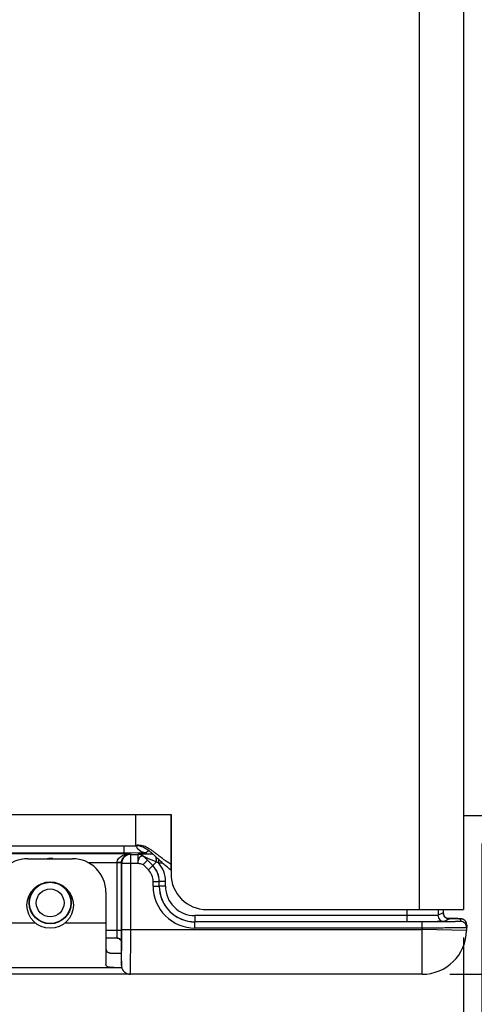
# Model space of a CAD drawing. Header units: inches. Extents: x 0 to 22, y 0 to 17.
# Tile 6 of 37: x 8.3 to 9.3, y 5.9 to 8.1. Entities that reach past the tile are written whole.
import ezdxf

# ---------------------------------------------------------------- set-up
doc = ezdxf.new("R2010")
doc.units = ezdxf.units.IN
doc.header["$LTSCALE"] = 1.21
doc.header["$MEASUREMENT"] = 0
doc.layers.get('0').update_dxf_attribs({"linetype": 'CONTINUOUS'})
for name, color, linetype in [('02___PRT_ALL_AXES', 7, 'CONTINUOUS'), ('03___PRT_ALL_CURVES', 7, 'CONTINUOUS'), ('DIMENSIONS', 7, 'CONTINUOUS'), ('FEATURES', 7, 'CONTINUOUS')]:
    doc.layers.add(name, color=color, linetype=linetype)
doc.styles.get("Standard").update_dxf_attribs({"font": 'txt', "width": 0.8})
doc.dimstyles.new('DIMSTYLE_1', dxfattribs={"dimtxt": 0.125, "dimasz": 0.18, "dimexe": 0.125, "dimexo": 0.0625, "dimgap": 0.0625, "dimtad": 0, "dimtih": 1, "dimtoh": 1, "dimdec": 3, "dimzin": 4, "dimdsep": 46, "dimtxsty": 'STANDARD', "dimblk": '_FILLED', "dimblk1": '_FILLED', "dimblk2": '_FILLED', "dimcen": 0.09, "dimadec": 0, "dimazin": 0, "dimtp": 0.001, "dimtm": 0.001, "dimtfac": 1, "dimtdec": 3, "dimtofl": 0, "dimtmove": 0, "dimatfit": 3, "dimldrblk": '_FILLED', "dimfxl": 1, "dimtolj": 1, "dimtzin": 4, "dimarcsym": 0})

# ---------------------------------------------------------------- blocks, each defined once
blk = doc.blocks.new('_FILLED')
at = {"color": 0, "linetype": 'BYBLOCK'}
blk.add_solid([(0, 0), (-1, 0.174), (-1, -0.174)], dxfattribs=at)
blk = doc.blocks.new('*D0')
at = {"layer": 'DIMENSIONS', "color": 2, "linetype": 'CONTINUOUS'}
for p, q in [((6.3961, 7.3405), (6.3961, 10.3222)), ((9.319, 9.3987), (9.319, 10.3222)), ((6.3961, 10.1972), (7.0325, 10.1972)), ((9.319, 10.1972), (8.6825, 10.1972))]:
    blk.add_line(p, q, dxfattribs=at)
at = {"layer": 'DIMENSIONS', "color": 2, "linetype": 'CONTINUOUS', "xscale": 0.18, "yscale": 0.18, "zscale": 0.18, "rotation": 180}
blk.add_blockref('_FILLED', (6.3961, 10.1972), dxfattribs=at)
at = {"layer": 'DIMENSIONS', "color": 2, "linetype": 'CONTINUOUS', "xscale": 0.18, "yscale": 0.18, "zscale": 0.18}
blk.add_blockref('_FILLED', (9.319, 10.1972), dxfattribs=at)
at = {"layer": 'DIMENSIONS', "color": 2, "linetype": 'CONTINUOUS', "insert": (7.8575, 10.2597), "char_height": 0.125, "width": 1.525, "attachment_point": 2, "line_spacing_factor": 0.9}
blk.add_mtext('(2.923{\\Ftxt.shx;\\W1.000000;\\H0.125000; }[74.24])', dxfattribs=at)
blk = doc.blocks.new('*D1')
at = {"layer": 'DIMENSIONS', "color": 2, "linetype": 'CONTINUOUS'}
for p, q in [((9.3531, 6.2707), (9.3531, 5.1027)), ((9.3121, 6.0602), (9.3121, 5.1027)), ((9.3121, 5.2277), (8.8895, 5.2277)), ((9.3531, 5.2277), (9.7131, 5.2277))]:
    blk.add_line(p, q, dxfattribs=at)
at = {"layer": 'DIMENSIONS', "color": 2, "linetype": 'CONTINUOUS', "xscale": 0.18, "yscale": 0.18, "zscale": 0.18}
blk.add_blockref('_FILLED', (9.3121, 5.2277), dxfattribs=at)
at = {"layer": 'DIMENSIONS', "color": 2, "linetype": 'CONTINUOUS', "xscale": 0.18, "yscale": 0.18, "zscale": 0.18, "rotation": 180}
blk.add_blockref('_FILLED', (9.3531, 5.2277), dxfattribs=at)
at = {"layer": 'DIMENSIONS', "color": 2, "linetype": 'CONTINUOUS', "insert": (8.827, 5.2902), "char_height": 0.125, "width": 1.125, "attachment_point": 3, "line_spacing_factor": 0.9}
blk.add_mtext('.041{\\Ftxt.shx;\\W1.000000;\\H0.125000; }[1.04]', dxfattribs=at)
blk = doc.blocks.new('*D2')
at = {"layer": 'DIMENSIONS', "color": 2, "linetype": 'CONTINUOUS'}
for p, q in [((10.0716, 6.4273), (10.0716, 4.3527)), ((9.3531, 6.2707), (9.3531, 4.3527)), ((9.3531, 4.4777), (8.9931, 4.4777)), ((10.0716, 4.4777), (10.4995, 4.4777))]:
    blk.add_line(p, q, dxfattribs=at)
at = {"layer": 'DIMENSIONS', "color": 2, "linetype": 'CONTINUOUS', "xscale": 0.18, "yscale": 0.18, "zscale": 0.18}
blk.add_blockref('_FILLED', (9.3531, 4.4777), dxfattribs=at)
at = {"layer": 'DIMENSIONS', "color": 2, "linetype": 'CONTINUOUS', "xscale": 0.18, "yscale": 0.18, "zscale": 0.18, "rotation": 180}
blk.add_blockref('_FILLED', (10.0716, 4.4777), dxfattribs=at)
at = {"layer": 'DIMENSIONS', "color": 2, "linetype": 'CONTINUOUS', "insert": (10.562, 4.5402), "char_height": 0.125, "width": 1.225, "attachment_point": 1, "line_spacing_factor": 0.9}
blk.add_mtext('.719{\\Ftxt.shx;\\W1.000000;\\H0.125000; }[18.25]', dxfattribs=at)
blk = doc.blocks.new('*D5')
at = {"layer": 'DIMENSIONS', "color": 2, "linetype": 'CONTINUOUS'}
for p, q in [((10.8216, 6.3349), (10.8216, 6.6949)), ((9.7364, 6.3349), (10.9466, 6.3349)), ((9.2813, 5.9777), (10.9466, 5.9777)), ((10.8216, 5.9777), (10.8216, 5.4415)), ((10.8216, 5.4415), (10.9391, 5.4415))]:
    blk.add_line(p, q, dxfattribs=at)
at = {"layer": 'DIMENSIONS', "color": 2, "linetype": 'CONTINUOUS', "xscale": 0.18, "yscale": 0.18, "zscale": 0.18}
for p, rotation in [((10.8216, 6.3349), 270), ((10.8216, 5.9777), 90)]:
    blk.add_blockref('_FILLED', p, dxfattribs=dict(at, rotation=rotation))
at = {"layer": 'DIMENSIONS', "color": 2, "linetype": 'CONTINUOUS', "insert": (11.0016, 5.504), "char_height": 0.125, "width": 1.125, "attachment_point": 1, "line_spacing_factor": 0.9}
blk.add_mtext('.357{\\Ftxt.shx;\\W1.000000;\\H0.125000; }[9.07]', dxfattribs=at)
blk = doc.blocks.new('*D6')
at = {"layer": 'DIMENSIONS', "color": 2, "linetype": 'CONTINUOUS'}
for p, q in [((6.3336, 7.0487), (5.5211, 7.0487)), ((5.6461, 7.0487), (5.6461, 6.6382)), ((5.6461, 5.9777), (5.6461, 6.3882)), ((8.9541, 5.9777), (5.5211, 5.9777))]:
    blk.add_line(p, q, dxfattribs=at)
at = {"layer": 'DIMENSIONS', "color": 2, "linetype": 'CONTINUOUS', "xscale": 0.18, "yscale": 0.18, "zscale": 0.18}
for p, rotation in [((5.6461, 7.0487), 89.9997510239), ((5.6461, 5.9777), 270)]:
    blk.add_blockref('_FILLED', p, dxfattribs=dict(at, rotation=rotation))
at = {"layer": 'DIMENSIONS', "color": 2, "linetype": 'CONTINUOUS', "insert": (5.6461, 6.5757), "char_height": 0.125, "width": 1.225, "attachment_point": 2, "line_spacing_factor": 0.9}
blk.add_mtext('1.071{\\Ftxt.shx;\\W1.000000;\\H0.125000; }[27.2]', dxfattribs=at)
blk = doc.blocks.new('*D7')
at = {"layer": 'DIMENSIONS', "color": 2, "linetype": 'CONTINUOUS'}
for p, q in [((8.5025, 9.4467), (5.5211, 9.4467)), ((5.6461, 9.4467), (5.6461, 8.3727)), ((5.6461, 7.0487), (5.6461, 8.1227)), ((6.3336, 7.0487), (5.5211, 7.0487))]:
    blk.add_line(p, q, dxfattribs=at)
at = {"layer": 'DIMENSIONS', "color": 2, "linetype": 'CONTINUOUS', "xscale": 0.18, "yscale": 0.18, "zscale": 0.18}
for p, rotation in [((5.6461, 9.4467), 90), ((5.6461, 7.0487), 269.9999045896)]:
    blk.add_blockref('_FILLED', p, dxfattribs=dict(at, rotation=rotation))
at = {"layer": 'DIMENSIONS', "color": 2, "linetype": 'CONTINUOUS', "insert": (5.6461, 8.3102), "char_height": 0.125, "width": 1.325, "attachment_point": 2, "line_spacing_factor": 0.9}
blk.add_mtext('2.398{\\Ftxt.shx;\\W1.000000;\\H0.125000; }[60.91]', dxfattribs=at)
blk = doc.blocks.new('*D8')
at = {"layer": 'DIMENSIONS', "color": 2, "linetype": 'CONTINUOUS'}
for p, q in [((8.5025, 9.4467), (4.0211, 9.4466)), ((4.1461, 9.4466), (4.1461, 7.8371)), ((4.1461, 5.9776), (4.1461, 7.5871)), ((8.5025, 5.9777), (4.0211, 5.9776))]:
    blk.add_line(p, q, dxfattribs=at)
at = {"layer": 'DIMENSIONS', "color": 2, "linetype": 'CONTINUOUS', "xscale": 0.18, "yscale": 0.18, "zscale": 0.18}
for p, rotation in [((4.1461, 9.4466), 90.0000921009), ((4.1461, 5.9776), 270)]:
    blk.add_blockref('_FILLED', p, dxfattribs=dict(at, rotation=rotation))
at = {"layer": 'DIMENSIONS', "color": 2, "linetype": 'CONTINUOUS', "insert": (4.1461, 7.7746), "char_height": 0.125, "width": 1.525, "attachment_point": 2, "line_spacing_factor": 0.9}
blk.add_mtext('(3.469{\\Ftxt.shx;\\W1.000000;\\H0.125000; }[88.11])', dxfattribs=at)
blk = doc.blocks.new('*D21')
at = {"layer": 'DIMENSIONS', "color": 2, "linetype": 'CONTINUOUS'}
for p, q in [((6.3961, 6.9862), (6.3961, 3.6027)), ((10.0716, 6.4416), (10.0716, 3.6027)), ((6.3961, 3.7277), (7.4088, 3.7277)), ((10.0716, 3.7277), (9.0588, 3.7277))]:
    blk.add_line(p, q, dxfattribs=at)
at = {"layer": 'DIMENSIONS', "color": 2, "linetype": 'CONTINUOUS', "xscale": 0.18, "yscale": 0.18, "zscale": 0.18, "rotation": 180}
blk.add_blockref('_FILLED', (6.3961, 3.7277), dxfattribs=at)
at = {"layer": 'DIMENSIONS', "color": 2, "linetype": 'CONTINUOUS', "xscale": 0.18, "yscale": 0.18, "zscale": 0.18}
blk.add_blockref('_FILLED', (10.0716, 3.7277), dxfattribs=at)
at = {"layer": 'DIMENSIONS', "color": 2, "linetype": 'CONTINUOUS', "insert": (8.2338, 3.7902), "char_height": 0.125, "width": 1.525, "attachment_point": 2, "line_spacing_factor": 0.9}
blk.add_mtext('(3.676{\\Ftxt.shx;\\W1.000000;\\H0.125000; }[93.36])', dxfattribs=at)

msp = doc.modelspace()

# ---------------------------------------------------------------- linework, layer by layer
at = {"color": 3, "linetype": 'CONTINUOUS'}
for p, q in [((9.2121, 9.3017), (9.2121, 6.1227)), ((9.3121, 9.3017), (9.3121, 6.1227)), ((6.6821, 6.3357), (8.6561, 6.3357)), ((8.5771, 6.2657), (8.5771, 6.3357)), ((8.6561, 6.3357), (8.6561, 6.2027)), ((6.6818, 6.2657), (8.5771, 6.2657)), ((8.7361, 6.1227), (9.3121, 6.1227))]:
    msp.add_line(p, q, dxfattribs=at)
at = {"color": 7, "linetype": 'CONTINUOUS'}
for p, q in [((9.3121, 6.3332), (9.3531, 6.3332)), ((8.5505, 6.2657), (8.5505, 6.2494)), ((8.5505, 6.2494), (6.6677, 6.2494)), ((8.2252, 6.248), (8.5649, 6.248)), ((8.5853, 6.2496), (8.5505, 6.2494)), ((8.5649, 6.248), (8.5657, 6.2464)), ((8.5657, 6.2464), (8.5817, 6.2464)), ((8.5657, 6.0777), (8.5657, 6.2464)), ((8.5854, 6.246), (8.5817, 6.2464)), ((8.5817, 6.2464), (8.5817, 6.2264)), ((8.5817, 6.2464), (8.5817, 6.2464)), ((8.6005, 6.2503), (8.6054, 6.2552)), ((8.4697, 6.228), (8.5352, 6.228)), ((8.5452, 6.2278), (8.5352, 6.228)), ((8.5452, 6.2274), (8.5352, 6.2274)), ((8.5352, 6.0757), (8.5352, 6.2274)), ((8.5452, 6.2274), (8.5457, 6.2264)), ((8.5452, 6.0757), (8.5452, 6.2274)), ((8.5457, 6.2264), (8.5817, 6.2264)), ((8.5457, 6.0777), (8.5457, 6.2264)), ((8.6031, 6.2331), (8.5934, 6.2233)), ((8.6053, 6.2114), (8.5934, 6.2233)), ((8.5958, 6.2405), (8.5956, 6.2407)), ((8.6152, 6.2212), (8.5958, 6.2406)), ((8.5958, 6.2406), (8.5958, 6.2405)), ((8.5958, 6.2405), (8.6031, 6.2331)), ((8.615, 6.2211), (8.6031, 6.2331)), ((8.6053, 6.2114), (8.615, 6.2211)), ((8.6152, 6.2212), (8.615, 6.2211)), ((8.6233, 6.2293), (8.6152, 6.2212)), ((8.6286, 6.227), (8.6286, 6.2347)), ((8.6371, 6.227), (8.6286, 6.227)), ((8.6159, 6.1858), (8.6297, 6.1858)), ((8.6159, 6.1752), (8.6159, 6.1858)), ((8.6297, 6.1752), (8.6297, 6.1858)), ((8.6298, 6.1858), (8.6297, 6.1858)), ((8.6436, 6.1858), (8.6298, 6.1858)), ((8.6298, 6.1753), (8.6298, 6.1858)), ((8.6436, 6.1753), (8.6436, 6.1858)), ((8.6159, 6.1752), (8.6297, 6.1752)), ((8.6297, 6.1752), (8.6298, 6.1753)), ((8.6436, 6.1753), (8.6298, 6.1753)), ((9.1847, 6.1227), (9.1847, 6.0953)), ((9.2547, 6.1227), (9.2547, 6.1098)), ((9.2664, 6.1156), (9.2547, 6.1098)), ((9.2664, 6.1227), (9.2664, 6.1156)), ((9.2664, 6.1156), (9.2664, 6.1156)), ((9.2189, 6.0952), (8.7097, 6.0952)), ((8.7097, 6.0814), (8.7097, 6.0952)), ((9.1847, 6.1091), (8.7098, 6.1091)), ((8.7098, 6.1091), (8.7098, 6.0953)), ((9.2306, 6.0954), (9.2189, 6.0954)), ((9.2189, 6.0814), (9.2189, 6.0952)), ((9.227, 6.0952), (9.2189, 6.0952)), ((9.2801, 6.1019), (9.2684, 6.096)), ((9.2892, 6.1025), (9.2757, 6.1027)), ((9.2759, 6.1026), (9.2785, 6.1026)), ((9.2783, 6.102), (9.2801, 6.1019)), ((9.2785, 6.1026), (9.2799, 6.1026)), ((9.2959, 6.1024), (9.2892, 6.1025)), ((9.2993, 6.1024), (9.2959, 6.1024)), ((9.3019, 6.1023), (9.2993, 6.1024)), ((9.3052, 6.1021), (9.3051, 6.096)), ((8.5452, 6.0757), (8.5101, 6.0757)), ((8.535, 6.0591), (8.5352, 6.0757)), ((8.545, 6.0494), (8.5452, 6.0757)), ((8.5457, 6.0777), (9.2188, 6.0777)), ((9.2189, 6.0814), (8.7097, 6.0814)), ((9.2189, 6.0814), (9.2188, 6.0777)), ((9.3188, 6.0759), (9.2188, 6.0777)), ((9.2188, 5.9777), (9.2188, 6.0777)), ((9.319, 6.0881), (9.3188, 6.0759)), ((8.5354, 6.0587), (8.5101, 6.0587)), ((8.5447, 6.0515), (8.5447, 6.0515)), ((8.545, 6.0077), (8.545, 6.0494)), ((8.545, 6.0493), (8.545, 6.0494)), ((8.5453, 6.0097), (8.5456, 6.0493)), ((8.5456, 6.0493), (8.5456, 6.0498)), ((8.545, 5.9977), (8.5453, 6.0097)), ((8.545, 6.0077), (8.545, 6.0076)), ((8.545, 6.0077), (8.545, 5.998)), ((8.545, 6.0076), (8.545, 5.9985)), ((8.545, 5.998), (8.545, 5.9977)), ((8.5631, 5.9777), (8.565, 5.9777)), ((9.2188, 5.9777), (8.565, 5.9777))]:
    msp.add_line(p, q, dxfattribs=at)
for points in [[(9.2767, 6.1023), (9.2746, 6.103), (9.2723, 6.1043), (9.2701, 6.1062), (9.2683, 6.1086), (9.267, 6.1114), (9.2664, 6.1147), (9.2664, 6.1156)], [(9.2784, 6.102), (9.2785, 6.102), (9.2785, 6.102), (9.2779, 6.1021), (9.2767, 6.1023)], [(9.3111, 6.1008), (9.3084, 6.1017), (9.3069, 6.102), (9.306, 6.1021), (9.3053, 6.1022), (9.3047, 6.1022), (9.3039, 6.1022), (9.303, 6.1023), (9.3019, 6.1023)], [(9.319, 6.0881), (9.3186, 6.0917), (9.3168, 6.0958), (9.3141, 6.0988), (9.3111, 6.1008)], [(8.5354, 6.0587), (8.5375, 6.0584), (8.5406, 6.0571), (8.5432, 6.0546), (8.5447, 6.0515), (8.545, 6.0493)], [(8.545, 5.9985), (8.545, 5.9976), (8.545, 5.9965), (8.5451, 5.9953), (8.5453, 5.9941), (8.5456, 5.9928), (8.5459, 5.9916), (8.5464, 5.9902)], [(8.5464, 5.9902), (8.547, 5.989), (8.5476, 5.9877), (8.5484, 5.9865), (8.5493, 5.9853), (8.5502, 5.9842), (8.5513, 5.9831), (8.5524, 5.9821), (8.5537, 5.9811), (8.5551, 5.9803), (8.5565, 5.9795), (8.5581, 5.9789), (8.5597, 5.9784), (8.5614, 5.978), (8.5632, 5.9777)]]:
    msp.add_lwpolyline(points, dxfattribs=at)
for radius in [0.047, 0.0462, 0.0312]:
    msp.add_circle((8.3851, 6.1377), radius, dxfattribs=at)
for centre, radius, start, end in [((8.6006, 6.2753), 0.0251, 203.1697, 215.9905), ((8.5657, 6.2264), 0.02, 90.01, 179.983), ((8.6005, 6.2753), 0.025, 216.0025, 269.9802), ((8.5817, 6.2263), 0.0201, 76.0183, 89.9551), ((8.574, 6.9493), 0.6997, 270.924, 271.4767), ((8.3851, 6.1801), 0.057, 83.8513, 96.5501), ((8.5651, 6.2274), 0.03, 179.0082, 180.0006), ((8.5797, 6.1858), 0.05, 0.0019, 44.9981), ((8.5798, 6.1858), 0.05, 359.9976, 45.0024), ((7.9998, 4.8217), 1.5395, 65.8972, 66.1104), ((8.5798, 6.1858), 0.0638, 0.0001, 40.1891), ((8.5797, 6.1858), 0.0362, 0.0025, 44.9975), ((8.7097, 6.1752), 0.0938, 180.0018, 270.0052), ((8.7097, 6.1752), 0.08, 180.0009, 270.0085), ((8.7098, 6.1753), 0.08, 180.0029, 270.0017), ((8.7098, 6.1753), 0.0662, 180.0023, 270.0048), ((9.28, 6.1156), 0.0136, 200.7172, 204.9499), ((9.2684, 6.1098), 0.0138, 180.007, 269.986), ((9.2802, 6.1157), 0.0139, 205.0226, 224.1509), ((9.2801, 6.1156), 0.0137, 224.215, 226.8166), ((9.2801, 6.1155), 0.0136, 246.8537, 248.7874), ((9.3051, 6.0822), 0.0138, 359.0011, 90.001), ((9.3053, 6.0885), 0.0136, 66.6558, 68.4277), ((9.3053, 6.0883), 0.0137, 40.7729, 46.5783), ((9.3051, 6.0883), 0.0139, 26.0729, 40.7488), ((9.3053, 6.0884), 0.0137, 18.5434, 26.0324), ((0.0322, 6.0771), 8.5135, 359.81626, 0.00386), ((9.2188, 6.0777), 0.1, 270, 359), ((8.5349, 6.0489), 0.0101, 80.0032, 89.8308), ((8.5651, 5.9977), 0.0201, 180.0564, 197.9164), ((8.5651, 5.9977), 0.0201, 198.0219, 215.7184), ((8.5651, 5.9977), 0.0201, 215.8279, 233.6696), ((8.565, 5.9978), 0.0201, 233.7799, 251.6298), ((8.565, 5.9978), 0.0201, 251.7401, 269.9402)]:
    msp.add_arc(centre, radius, start, end, dxfattribs=at)
at = {"color": 3, "linetype": 'CONTINUOUS'}
for centre, radius, start, end in [((8.4181, 6.0274), 0.2952, 47.2843, 47.5127), ((8.3084, 5.9093), 0.4564, 46.6128, 47.2287), ((8.2885, 5.8198), 0.5432, 51.8919, 52.1309), ((7.8585, 5.2724), 1.2393, 51.7154, 51.8689), ((8.7397, 6.3339), 0.1481, 232.6765, 235.6292), ((8.7361, 6.2027), 0.08, 180, 270)]:
    msp.add_arc(centre, radius, start, end, dxfattribs=at)
for points, knots in [([(8.6219, 6.2486), (8.6202, 6.2499), (8.6166, 6.2526), (8.6113, 6.2564), (8.606, 6.2598), (8.6006, 6.2626), (8.5951, 6.2648), (8.5893, 6.2663), (8.5832, 6.267), (8.5791, 6.2668), (8.5771, 6.2665)], [0, 0, 0, 0, 0.13582, 0.266818, 0.393143, 0.51538, 0.634743, 0.753246, 0.873774, 1, 1, 1, 1]), ([(8.6175, 6.2451), (8.6159, 6.2466), (8.6128, 6.2493), (8.6081, 6.2533), (8.6033, 6.2568), (8.5985, 6.2598), (8.5934, 6.2623), (8.5882, 6.2642), (8.5827, 6.2654), (8.579, 6.2657), (8.5771, 6.2657)], [0, 0, 0, 0, 0.13681, 0.26877, 0.396043, 0.519152, 0.639123, 0.757597, 0.8769, 1, 1, 1, 1]), ([(8.6561, 6.2241), (8.6533, 6.2257), (8.6479, 6.229), (8.6403, 6.2343), (8.6332, 6.2397), (8.6286, 6.2433), (8.6263, 6.2451)], [0, 0, 0, 0, 0.262572, 0.516613, 0.762504, 1, 1, 1, 1]), ([(8.6499, 6.2161), (8.6473, 6.2181), (8.6423, 6.2222), (8.6352, 6.2285), (8.6285, 6.2348), (8.6241, 6.2389), (8.622, 6.241)], [0, 0, 0, 0, 0.26237, 0.516713, 0.762799, 1, 1, 1, 1])]:
    msp.add_open_spline(points, degree=3, knots=knots, dxfattribs=at)
at = {"color": 7, "linetype": 'CONTINUOUS'}
for points, knots in [([(8.5352, 6.228), (8.5352, 6.2298), (8.5361, 6.2334), (8.539, 6.2378), (8.5427, 6.2412), (8.5482, 6.2446), (8.5556, 6.2472), (8.5618, 6.2479), (8.5649, 6.248)], [0, 0, 0, 0, 0.13989, 0.273569, 0.401252, 0.524809, 0.764492, 1, 1, 1, 1]), ([(8.5452, 6.2274), (8.5452, 6.2293), (8.5456, 6.2327), (8.548, 6.2384), (8.5523, 6.2436), (8.5585, 6.2471), (8.5628, 6.2479), (8.5649, 6.248)], [0, 0, 0, 0, 0.174317, 0.33001, 0.585747, 0.801233, 1, 1, 1, 1]), ([(8.6153, 6.247), (8.6132, 6.247), (8.6093, 6.2469), (8.6035, 6.2469), (8.5981, 6.2469), (8.5931, 6.2468), (8.5893, 6.2467), (8.5866, 6.2467), (8.585, 6.2466), (8.5837, 6.2466), (8.5827, 6.2465), (8.5822, 6.2465), (8.5819, 6.2465), (8.5818, 6.2464), (8.5817, 6.2464), (8.5817, 6.2464)], [0, 0, 0, 0, 0.179256, 0.352347, 0.516369, 0.667243, 0.799216, 0.855799, 0.904612, 0.944499, 0.974308, 0.98509, 0.992999, 0.997969, 1, 1, 1, 1]), ([(8.5922, 6.2425), (8.5915, 6.2426), (8.5901, 6.2426), (8.5874, 6.2414), (8.5858, 6.2397), (8.5849, 6.2383)], [0, 0, 0, 0, 0.227085, 0.457718, 1, 1, 1, 1]), ([(8.6005, 6.2503), (8.6004, 6.2502), (8.6002, 6.2502), (8.5998, 6.2501), (8.5991, 6.2501), (8.5977, 6.25), (8.5953, 6.2499), (8.5933, 6.2498), (8.5921, 6.2498)], [0, 0, 0, 0, 0.02366, 0.076732, 0.15946, 0.271514, 0.58131, 1, 1, 1, 1]), ([(8.5849, 6.2383), (8.5839, 6.2367), (8.5823, 6.2328), (8.5816, 6.2286), (8.5817, 6.2264)], [0, 0, 0, 0, 0.471809, 1, 1, 1, 1]), ([(8.5817, 6.2264), (8.5827, 6.2263), (8.5867, 6.2262), (8.5913, 6.2254), (8.5934, 6.2233)], [0, 0, 0, 0, 0.260669, 1, 1, 1, 1]), ([(8.5958, 6.2405), (8.5956, 6.2407), (8.5945, 6.2416), (8.5932, 6.2423), (8.5922, 6.2425)], [0, 0, 0, 0, 0.224674, 1, 1, 1, 1]), ([(8.6233, 6.2293), (8.6207, 6.2304), (8.6167, 6.2321), (8.6115, 6.2343), (8.6076, 6.2359), (8.6045, 6.2371), (8.6021, 6.2381), (8.6003, 6.2388), (8.5988, 6.2395), (8.5975, 6.2399), (8.5967, 6.2402), (8.5963, 6.2404), (8.5961, 6.2405), (8.5958, 6.2406), (8.5958, 6.2406)], [0, 0, 0, 0, 0.289594, 0.432556, 0.573199, 0.709816, 0.775531, 0.838514, 0.897016, 0.94826, 0.969224, 0.985633, 0.996308, 1, 1, 1, 1]), ([(8.6233, 6.2293), (8.6233, 6.2303), (8.6232, 6.234), (8.623, 6.2377), (8.6227, 6.2404)], [0, 0, 0, 0, 0.272538, 1, 1, 1, 1]), ([(9.2547, 6.1098), (9.2545, 6.1097), (9.254, 6.1097), (9.2529, 6.1096), (9.2511, 6.1096), (9.2488, 6.1095), (9.2458, 6.1094), (9.2407, 6.1094), (9.2331, 6.1093), (9.2227, 6.1092), (9.2108, 6.1091), (9.198, 6.1091), (9.1892, 6.1091), (9.1847, 6.1091)], [0, 0, 0, 0, 0.006474, 0.022253, 0.047226, 0.081166, 0.123762, 0.174613, 0.299092, 0.449922, 0.621419, 0.807112, 1, 1, 1, 1]), ([(9.3051, 6.096), (9.3051, 6.0959), (9.3049, 6.0959), (9.3047, 6.0959), (9.3042, 6.0959), (9.3036, 6.0958), (9.3028, 6.0958), (9.3013, 6.0958), (9.2991, 6.0957), (9.2959, 6.0956), (9.292, 6.0956), (9.2875, 6.0955), (9.2805, 6.0954), (9.2704, 6.0954), (9.257, 6.0953), (9.2424, 6.0952), (9.2322, 6.0952), (9.227, 6.0952)], [0, 0, 0, 0, 0.001262, 0.004816, 0.010697, 0.018897, 0.029404, 0.042197, 0.074523, 0.115608, 0.165103, 0.222585, 0.28757, 0.437767, 0.610587, 0.800149, 1, 1, 1, 1]), ([(9.2684, 6.096), (9.2684, 6.096), (9.2681, 6.096), (9.2675, 6.0959), (9.2667, 6.0959), (9.2649, 6.0958), (9.262, 6.0957), (9.2577, 6.0957), (9.2523, 6.0956), (9.2458, 6.0955), (9.2385, 6.0955), (9.2333, 6.0954), (9.2306, 6.0954)], [0, 0, 0, 0, 0.006542, 0.021178, 0.0439, 0.074632, 0.159671, 0.275063, 0.419111, 0.589688, 0.784277, 1, 1, 1, 1]), ([(9.2799, 6.1026), (9.2818, 6.1026), (9.2854, 6.1026), (9.2904, 6.1025), (9.2948, 6.1024), (9.2984, 6.1024), (9.3009, 6.1023), (9.3026, 6.1023), (9.3035, 6.1022), (9.3042, 6.1022), (9.3048, 6.1022), (9.305, 6.1021), (9.3052, 6.1021), (9.3052, 6.1021)], [0, 0, 0, 0, 0.224939, 0.42448, 0.59669, 0.739897, 0.852732, 0.897409, 0.934114, 0.962757, 0.983285, 0.995664, 1, 1, 1, 1]), ([(8.565, 5.9777), (8.565, 5.9777), (8.565, 5.9779), (8.5651, 5.9782), (8.5651, 5.9788), (8.5651, 5.9796), (8.5652, 5.9807), (8.5652, 5.9826), (8.5653, 5.9856), (8.5653, 5.9897), (8.5654, 5.9948), (8.5654, 6.0006), (8.5655, 6.0072), (8.5655, 6.0144), (8.5656, 6.0252), (8.5656, 6.0399), (8.5657, 6.0584), (8.5657, 6.0712), (8.5657, 6.0777)], [0, 0, 0, 0, 0.001251, 0.004872, 0.010881, 0.019271, 0.030021, 0.043105, 0.076156, 0.11811, 0.168562, 0.227036, 0.292953, 0.365694, 0.444539, 0.617463, 0.805026, 1, 1, 1, 1]), ([(9.3189, 6.082), (9.3189, 6.0819), (9.3186, 6.0819), (9.3184, 6.0819), (9.3177, 6.0818), (9.3169, 6.0818), (9.3158, 6.0818), (9.3139, 6.0817), (9.311, 6.0817), (9.3068, 6.0816), (9.3018, 6.0816), (9.2959, 6.0815), (9.2894, 6.0815), (9.2821, 6.0815), (9.2713, 6.0814), (9.2566, 6.0814), (9.2381, 6.0814), (9.2254, 6.0814), (9.2189, 6.0814)], [0, 0, 0, 0, 0.001264, 0.004896, 0.010917, 0.019316, 0.030076, 0.043172, 0.07624, 0.118203, 0.168663, 0.227131, 0.293042, 0.365764, 0.444592, 0.617471, 0.805016, 1, 1, 1, 1]), ([(8.5354, 6.0587), (8.5353, 6.0587), (8.535, 6.0587), (8.535, 6.059), (8.535, 6.0591)], [0, 0, 0, 0, 0.499881, 1, 1, 1, 1]), ([(8.5442, 6.0532), (8.5435, 6.0546), (8.5414, 6.0573), (8.5383, 6.0587), (8.5367, 6.0589)], [0, 0, 0, 0, 0.496659, 1, 1, 1, 1])]:
    msp.add_open_spline(points, degree=3, knots=knots, dxfattribs=at)
for points in [[(8.5956, 6.2407), (8.5929, 6.2434), (8.5892, 6.2453), (8.5854, 6.246)], [(8.5958, 6.2406), (8.5933, 6.2431), (8.59, 6.245), (8.5865, 6.2458)], [(9.2664, 6.1156), (9.2664, 6.114), (9.2667, 6.1123), (9.2672, 6.1108)], [(9.2707, 6.1056), (9.2719, 6.1045), (9.2732, 6.1036), (9.2747, 6.103)], [(9.2751, 6.1028), (9.2767, 6.1022), (9.2784, 6.1019), (9.2801, 6.1019)], [(9.3103, 6.1011), (9.3087, 6.1017), (9.3069, 6.1021), (9.3052, 6.1021)], [(9.3147, 6.0983), (9.3135, 6.0994), (9.3122, 6.1003), (9.3107, 6.101)], [(9.319, 6.0881), (9.319, 6.0896), (9.3188, 6.0912), (9.3183, 6.0927)], [(8.545, 6.0494), (8.545, 6.0506), (8.5447, 6.052), (8.5442, 6.0532)]]:
    msp.add_open_spline(points, degree=3, dxfattribs=at)
at = {"layer": '02___PRT_ALL_AXES', "color": 7, "linetype": 'CONTINUOUS'}
for p, q in [((8.2601, 6.0927), (8.3518, 6.0927)), ((8.4183, 6.0927), (8.5101, 6.0927))]:
    msp.add_line(p, q, dxfattribs=at)
msp.add_circle((8.3851, 6.1327), 0.052, dxfattribs=at)
at = {"layer": '03___PRT_ALL_CURVES', "color": 40, "linetype": 'CONTINUOUS'}
for p, q in [((8.5771, 6.2657), (8.5771, 6.3357)), ((8.6561, 6.2117), (8.6561, 6.3357))]:
    msp.add_line(p, q, dxfattribs=at)
at = {"layer": 'FEATURES', "color": 7, "linetype": 'CONTINUOUS'}
for p, q in [((8.3351, 6.2367), (8.4351, 6.2367)), ((8.5101, 6.1617), (8.5101, 6.0004)), ((8.5283, 6.0247), (8.545, 6.0247)), ((7.4191, 5.9927), (8.5456, 5.9927))]:
    msp.add_line(p, q, dxfattribs=at)
for centre, start, end in [((8.3351, 6.1617), 90, 180), ((8.4351, 6.1617), 0, 90)]:
    msp.add_arc(centre, 0.075, start, end, dxfattribs=at)
for points, knots in [([(8.5101, 6.0367), (8.5101, 6.0361), (8.5101, 6.0351), (8.5103, 6.0332), (8.5108, 6.0314), (8.5117, 6.0298), (8.5124, 6.0288), (8.5133, 6.0279), (8.5144, 6.0271), (8.5157, 6.0264), (8.5171, 6.0259), (8.5186, 6.0255), (8.5203, 6.0251), (8.5221, 6.0249), (8.5248, 6.0247), (8.5268, 6.0247), (8.5283, 6.0247)], [0, 0, 0, 0, 0.063299, 0.122764, 0.23164, 0.28277, 0.33305, 0.383742, 0.43611, 0.491278, 0.550125, 0.613272, 0.681079, 0.753709, 0.831174, 1, 1, 1, 1]), ([(8.5283, 5.9927), (8.5269, 5.9927), (8.5249, 5.9927), (8.5223, 5.9928), (8.5205, 5.993), (8.5188, 5.9932), (8.5173, 5.9934), (8.5159, 5.9938), (8.5147, 5.9942), (8.5136, 5.9947), (8.5126, 5.9952), (8.5118, 5.9959), (8.5112, 5.9966), (8.5107, 5.9975), (8.5102, 5.9987), (8.5101, 5.9997), (8.5101, 6.0004)], [0, 0, 0, 0, 0.187898, 0.274291, 0.355342, 0.430915, 0.500955, 0.56551, 0.624783, 0.679157, 0.729246, 0.775911, 0.820264, 0.863597, 0.907254, 1, 1, 1, 1])]:
    msp.add_open_spline(points, degree=3, knots=knots, dxfattribs=at)

# ---------------------------------------------------------------- dimensions: what is measured, and where the dimension line sits
at = {"layer": 'DIMENSIONS', "color": 2, "linetype": 'CONTINUOUS'}
for base, p1, p2, picture, middle in [((9.319, 10.1972), (6.3961, 7.278), (9.319, 9.3362), '*D0', (7.8575, 10.1972)), ((10.07157, 3.727652), (6.396067, 7.048652), (10.07157, 6.5041), '*D21', (8.233818, 3.727652))]:
    dim = msp.add_linear_dim(base=base, p1=p1, p2=p2, text='(<>)', dimstyle='DIMSTYLE_1', dxfattribs=at)
    dim.commit()
    dim.dimension.update_dxf_attribs({"geometry": picture, "text_midpoint": middle, "dimtype": 160})
dim = msp.add_linear_dim(base=(4.1461, 9.4466), p1=(8.565, 5.9777), p2=(8.565, 9.4467), angle=90, text='(<>)', dimstyle='DIMSTYLE_1', dxfattribs=at)
dim.commit()
dim.dimension.update_dxf_attribs({"geometry": '*D8', "text_midpoint": (4.1461, 7.7121), "dimtype": 160})
for base, p1, p2, angle, picture, middle in [((5.6461, 7.0487), (8.565, 9.4467), (6.3961, 7.0487), 270, '*D7', (5.6461, 8.2477)), ((5.6461, 7.0487), (9.0166, 5.9777), (6.3961, 7.0487), 89.9999, '*D6', (5.6461, 6.5132)), ((10.8216, 5.9777), (9.6739, 6.3349), (9.2188, 5.9777), 270, '*D5', (11.5641, 5.4415)), ((9.3121, 5.2277), (9.3531, 6.3332), (9.3121, 6.1227), 180, '*D1', (8.2645, 5.2277))]:
    dim = msp.add_linear_dim(base=base, p1=p1, p2=p2, angle=angle, dimstyle='DIMSTYLE_1', dxfattribs=at)
    dim.commit()
    dim.dimension.update_dxf_attribs({"geometry": picture, "text_midpoint": middle, "dimtype": 160})
dim = msp.add_linear_dim(base=(10.07157, 4.477652), p1=(9.353067, 6.333247), p2=(10.07157, 6.489802), dimstyle='DIMSTYLE_1', dxfattribs=at)
dim.commit()
dim.dimension.update_dxf_attribs({"geometry": '*D2', "text_midpoint": (11.174467, 4.477652), "dimtype": 160})

doc.saveas('drawing.dxf')
